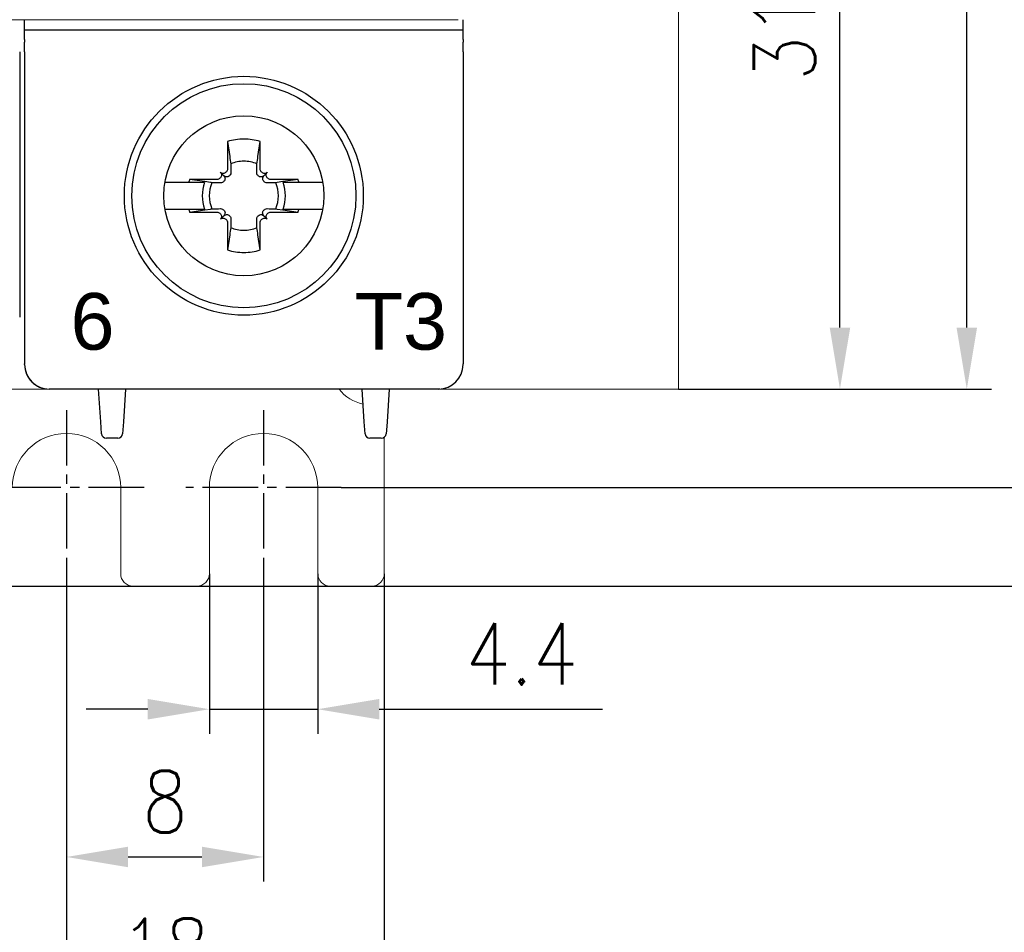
# Model space of a CAD drawing. Header units: millimetres. Extents: x -556 to 0, y -1 to 403.
# Tile 35 of 44: x -97 to -57, y 136 to 173. Entities that reach past the tile are written whole.
import ezdxf

# ---------------------------------------------------------------- set-up
doc = ezdxf.new("R2010")
doc.units = ezdxf.units.MM
doc.header["$LTSCALE"] = 3
doc.linetypes.add('CENTER2', pattern=[1.125, 0.75, -0.125, 0.125, -0.125])
doc.layers.get('DEFPOINTS').update_dxf_attribs({"color": 3})
doc.layers.add('0-CL', color=3, linetype='CENTER2')
doc.layers.add('0-DIM', color=3, linetype='Continuous')
doc.styles.add('ROMANS', font='romans.shx', dxfattribs={"width": 0.85})
doc.dimstyles.new('STAND01', dxfattribs={"dimtxt": 2.5, "dimasz": 2.5, "dimexe": 1, "dimexo": 0, "dimgap": 1, "dimtad": 1, "dimdec": 8, "dimdsep": 46, "dimtxsty": 'ROMANS', "dimcen": 0.09, "dimadec": 8, "dimazin": 2, "dimtp": 0.05, "dimtm": 0.05, "dimtfac": 0.6, "dimtdec": 8, "dimtmove": 0, "dimatfit": 0, "dimfxl": 1, "dimtolj": 1, "dimarcsym": 0})

# ---------------------------------------------------------------- blocks, each defined once
blk = doc.blocks.new('*D61')
at = {"layer": '0-DIM', "color": 0, "lineweight": -2}
for p, q in [((-626.65, 247.7), (-613.95, 247.7)), ((-614.95, 160.2), (-614.95, 245.2)), ((-626.65, 157.7), (-613.95, 157.7))]:
    blk.add_line(p, q, dxfattribs=at)
at = {"layer": '0-DIM', "color": 0}
for points in [[(-615.367, 245.2), (-614.533, 245.2), (-614.95, 247.7)], [(-615.367, 160.2), (-614.533, 160.2), (-614.95, 157.7)]]:
    blk.add_solid(points, dxfattribs=at)
at = {"layer": 'DEFPOINTS', "color": 0}
for p in [(-626.65, 247.7), (-614.95, 247.7), (-626.65, 157.7)]:
    blk.add_point(p, dxfattribs=at)
at = {"layer": '0-DIM', "color": 0, "insert": (-617.2, 202.7), "char_height": 2.5, "attachment_point": 5, "rotation": 90, "style": 'ROMANS'}
blk.add_mtext('\\A1;90', dxfattribs=at)
blk = doc.blocks.new('*D62')
at = {"layer": '0-DIM', "color": 0, "lineweight": -2}
for p, q in [((-639.95, 189.1), (-619.1, 189.1)), ((-620.1, 160.2), (-620.1, 186.6)), ((-626.65, 157.7), (-619.1, 157.7))]:
    blk.add_line(p, q, dxfattribs=at)
at = {"layer": '0-DIM', "color": 0}
for points in [[(-620.517, 186.6), (-619.683, 186.6), (-620.1, 189.1)], [(-620.517, 160.2), (-619.683, 160.2), (-620.1, 157.7)]]:
    blk.add_solid(points, dxfattribs=at)
at = {"layer": 'DEFPOINTS', "color": 0}
for p in [(-639.95, 189.1), (-620.1, 189.1), (-626.65, 157.7)]:
    blk.add_point(p, dxfattribs=at)
at = {"layer": '0-DIM', "color": 0, "insert": (-622.35, 173.4), "char_height": 2.5, "attachment_point": 5, "rotation": 90, "style": 'ROMANS'}
blk.add_mtext('\\A1;31.4', dxfattribs=at)
blk = doc.blocks.new('*D66')
at = {"layer": '0-DIM', "color": 0, "lineweight": -2}
for p, q in [((-638.95, 254.1), (-608.95, 254.1)), ((-609.95, 156.2), (-609.95, 251.6)), ((-640.35, 153.7), (-608.95, 153.7))]:
    blk.add_line(p, q, dxfattribs=at)
at = {"layer": '0-DIM', "color": 0}
for points in [[(-610.367, 251.6), (-609.533, 251.6), (-609.95, 254.1)], [(-610.367, 156.2), (-609.533, 156.2), (-609.95, 153.7)]]:
    blk.add_solid(points, dxfattribs=at)
at = {"layer": 'DEFPOINTS', "color": 0}
for p in [(-638.95, 254.1), (-609.95, 254.1), (-640.35, 153.7)]:
    blk.add_point(p, dxfattribs=at)
at = {"layer": '0-DIM', "color": 0, "insert": (-612.2, 203.9), "char_height": 2.5, "attachment_point": 5, "rotation": 90, "style": 'ROMANS'}
blk.add_mtext('\\A1;100.4', dxfattribs=at)
blk = doc.blocks.new('*D72')
at = {"layer": '0-DIM', "color": 0, "lineweight": -2}
for p, q in [((-646.1, 259.7), (-600.65, 259.7)), ((-601.65, 257.2), (-601.65, 152.2)), ((-668.7, 149.7), (-600.65, 149.7))]:
    blk.add_line(p, q, dxfattribs=at)
at = {"layer": '0-DIM', "color": 0}
for points in [[(-602.067, 257.2), (-601.233, 257.2), (-601.65, 259.7)], [(-602.067, 152.2), (-601.233, 152.2), (-601.65, 149.7)]]:
    blk.add_solid(points, dxfattribs=at)
at = {"layer": 'DEFPOINTS', "color": 0}
for p in [(-646.1, 259.7), (-668.7, 149.7), (-601.65, 149.7)]:
    blk.add_point(p, dxfattribs=at)
at = {"layer": '0-DIM', "color": 0, "insert": (-604.555, 204.7), "char_height": 2.5, "attachment_point": 5, "rotation": 90, "style": 'ROMANS'}
blk.add_mtext('\\A1;110 [4.33"]', dxfattribs=at)
blk = doc.blocks.new('*D74')
at = {"layer": '0-DIM', "color": 0, "lineweight": -2}
for p, q in [((-662.3, 157.7), (-662.3, 125.7)), ((-651.5, 150.55), (-651.5, 125.7)), ((-654, 126.7), (-659.8, 126.7))]:
    blk.add_line(p, q, dxfattribs=at)
at = {"layer": '0-DIM', "color": 0}
for points in [[(-659.8, 127.117), (-659.8, 126.283), (-662.3, 126.7)], [(-654, 127.117), (-654, 126.283), (-651.5, 126.7)]]:
    blk.add_solid(points, dxfattribs=at)
at = {"layer": 'DEFPOINTS', "color": 0}
for p in [(-662.3, 157.7), (-651.5, 150.55), (-662.3, 126.7)]:
    blk.add_point(p, dxfattribs=at)
at = {"layer": '0-DIM', "color": 0, "insert": (-656.9, 128.95), "char_height": 2.5, "attachment_point": 5, "style": 'ROMANS'}
blk.add_mtext('\\A1;10.8', dxfattribs=at)
blk = doc.blocks.new('*D75')
at = {"layer": '0-DIM', "color": 0, "lineweight": -2}
for p, q in [((-651.5, 150.55), (-651.5, 137.7)), ((-643.5, 150.55), (-643.5, 137.7)), ((-649, 138.7), (-646, 138.7))]:
    blk.add_line(p, q, dxfattribs=at)
at = {"layer": '0-DIM', "color": 0}
for points in [[(-649, 139.117), (-649, 138.283), (-651.5, 138.7)], [(-646, 139.117), (-646, 138.283), (-643.5, 138.7)]]:
    blk.add_solid(points, dxfattribs=at)
at = {"layer": 'DEFPOINTS', "color": 0}
for p in [(-651.5, 150.55), (-643.5, 150.55), (-643.5, 138.7)]:
    blk.add_point(p, dxfattribs=at)
at = {"layer": '0-DIM', "color": 0, "insert": (-647.5, 140.95), "char_height": 2.5, "attachment_point": 5, "style": 'ROMANS'}
blk.add_mtext('\\A1;8', dxfattribs=at)
blk = doc.blocks.new('*D77')
at = {"layer": '0-DIM', "color": 0, "lineweight": -2}
for p, q in [((-656.4, 150.2), (-656.4, 131.7)), ((-638.6, 150.2), (-638.6, 131.7)), ((-653.9, 132.7), (-641.1, 132.7))]:
    blk.add_line(p, q, dxfattribs=at)
at = {"layer": '0-DIM', "color": 0}
for points in [[(-653.9, 133.117), (-653.9, 132.283), (-656.4, 132.7)], [(-641.1, 133.117), (-641.1, 132.283), (-638.6, 132.7)]]:
    blk.add_solid(points, dxfattribs=at)
at = {"layer": 'DEFPOINTS', "color": 0}
for p in [(-656.4, 150.2), (-638.6, 150.2), (-638.6, 132.7)]:
    blk.add_point(p, dxfattribs=at)
at = {"layer": '0-DIM', "color": 0, "insert": (-647.5, 134.95), "char_height": 2.5, "attachment_point": 5, "style": 'ROMANS'}
blk.add_mtext('\\A1;18', dxfattribs=at)
blk = doc.blocks.new('*D79')
at = {"layer": '0-DIM', "color": 0, "lineweight": -2}
for p, q in [((-645.7, 150.2), (-645.7, 143.7)), ((-641.3, 150.2), (-641.3, 143.7)), ((-648.2, 144.7), (-650.7, 144.7)), ((-645.7, 144.7), (-641.3, 144.7)), ((-638.8, 144.7), (-629.746, 144.7))]:
    blk.add_line(p, q, dxfattribs=at)
at = {"layer": '0-DIM', "color": 0}
for points in [[(-648.2, 145.117), (-648.2, 144.283), (-645.7, 144.7)], [(-638.8, 145.117), (-638.8, 144.283), (-641.3, 144.7)]]:
    blk.add_solid(points, dxfattribs=at)
at = {"layer": 'DEFPOINTS', "color": 0}
for p in [(-645.7, 150.2), (-641.3, 150.2), (-641.3, 144.7)]:
    blk.add_point(p, dxfattribs=at)
at = {"layer": '0-DIM', "color": 0, "insert": (-633.023, 146.95), "char_height": 2.5, "attachment_point": 5, "style": 'ROMANS'}
blk.add_mtext('\\A1;4.4', dxfattribs=at)
blk = doc.blocks.new('CGI0995-02')
at = {"linetype": 'Continuous', "lineweight": 0}
for p, q in [((-70.65, 157.7), (-70.65, 247.7)), ((-96.58951172, 172.7), (-99.31048826, 172.7)), ((-96.58951172, 172.7), (-95.61048826, 172.7)), ((-90.78951172, 172.7), (-95.61048826, 172.7)), ((-89.81048826, 172.7), (-90.78951172, 172.7)), ((-87.08951172, 172.7), (-89.81048826, 172.7)), ((-87.08951172, 172.7), (-86.11048826, 172.7)), ((-81.28951172, 172.7), (-86.11048826, 172.7)), ((-79.6, 172.7), (-81.28951172, 172.7)), ((-141.45, 157.7), (-71.15, 157.7)), ((-98.4, 157.7), (-96.2, 157.7)), ((-98.4, 157.7), (-96.2, 157.7)), ((-80.4, 157.7), (-96.2, 157.7)), ((-80.4, 157.7), (-96.2, 157.7)), ((-71.15, 157.7), (-70.65, 157.7)), ((-82.6, 150.2), (-82.6, 155.74033393)), ((-93.3, 150.2), (-93.3, 153.7)), ((-89.7, 150.2), (-89.7, 153.7)), ((-85.3, 153.7), (-85.3, 150.2)), ((-92.8, 149.7), (-90.2, 149.7)), ((-84.8, 149.7), (-83.1, 149.7))]:
    blk.add_line(p, q, dxfattribs=at)
for p, q in [((-97.2, 172.35), (-97.2, 172.7)), ((-79.4, 172.35), (-79.4, 172.7)), ((-97.2, 171.89825463), (-97.2, 172.35)), ((-79.4, 171.89825463), (-79.4, 172.35)), ((-79.4, 172.27800334), (-97.2, 172.27800334)), ((-97.2, 171.89825463), (-97.2, 171.79085323)), ((-79.4, 171.89825463), (-79.4, 171.79085323)), ((-97.2, 171.39825463), (-97.2, 171.79085323)), ((-79.4, 171.39825463), (-79.4, 171.79085323)), ((-97.4, 171.39825463), (-97.4, 160.61553535)), ((-97.4, 171.39825463), (-97.4, 160.61553535)), ((-97.2, 171.39825463), (-97.2, 160.61553535)), ((-79.4, 171.39825463), (-79.4, 160.61553535)), ((-88.966874, 167.75119946), (-88.96380726, 166.634631)), ((-88.966874, 167.75119946), (-88.87426151, 167.1376612)), ((-87.72573849, 167.1376612), (-87.633126, 167.75119946)), ((-87.63619274, 166.634631), (-87.633126, 167.75119946)), ((-89.11317169, 166.36317168), (-89.25316864, 166.50316864)), ((-89.00962232, 166.52341202), (-89.03047734, 166.502557)), ((-88.86611434, 166.37990404), (-88.88684301, 166.35892267)), ((-87.71315699, 166.35892267), (-87.73388566, 166.37990404)), ((-87.56952266, 166.502557), (-87.59037768, 166.52341202)), ((-87.48682831, 166.36317168), (-87.34683135, 166.50316864)), ((-90.53575738, 166.0898045), (-91.50485742, 166.0898045)), ((-89.89970481, 166.0898045), (-90.53575738, 166.0898045)), ((-89.384631, 166.21380726), (-90.50119946, 166.216874)), ((-89.88766121, 166.12426151), (-90.50119946, 166.216874)), ((-89.65738972, 166.0898045), (-89.88766121, 166.12426151)), ((-89.25255701, 166.28047734), (-89.27341203, 166.25962232)), ((-89.10892267, 166.13684301), (-89.12990404, 166.11611434)), ((-87.47009596, 166.11611434), (-87.49107733, 166.13684301)), ((-87.32658797, 166.25962232), (-87.34744299, 166.28047734)), ((-86.09880054, 166.216874), (-87.215369, 166.21380726)), ((-86.94261027, 166.0898045), (-87.00284181, 166.08083688)), ((-86.71233879, 166.12426151), (-86.94261027, 166.0898045)), ((-86.09880054, 166.216874), (-86.71233879, 166.12426151)), ((-86.06424261, 166.0898045), (-86.70029519, 166.0898045)), ((-85.09514258, 166.0898045), (-86.06424261, 166.0898045)), ((-91.50485742, 165.0101955), (-90.53575738, 165.0101955)), ((-90.53575738, 165.0101955), (-89.89970481, 165.0101955)), ((-90.50119946, 164.883126), (-89.88766121, 164.97573849)), ((-90.50119946, 164.883126), (-89.384631, 164.88619274)), ((-89.88766121, 164.97573849), (-89.65738972, 165.0101955)), ((-89.27341203, 164.84037768), (-89.25255701, 164.81952266)), ((-89.11317169, 164.73682831), (-89.25316864, 164.59683135)), ((-89.12990404, 164.98388566), (-89.10892267, 164.96315699)), ((-88.88684301, 164.74107733), (-88.86611434, 164.72009595)), ((-87.73388566, 164.72009595), (-87.71315699, 164.74107733)), ((-87.49107733, 164.96315699), (-87.47009596, 164.98388566)), ((-87.48682831, 164.73682831), (-87.34683135, 164.59683135)), ((-87.34744299, 164.81952266), (-87.32658797, 164.84037768)), ((-87.215369, 164.88619274), (-86.09880054, 164.883126)), ((-87.00284181, 165.01916312), (-86.94261027, 165.0101955)), ((-86.94261027, 165.0101955), (-86.71233879, 164.97573849)), ((-86.71233879, 164.97573849), (-86.09880054, 164.883126)), ((-86.70029519, 165.0101955), (-86.06424261, 165.0101955)), ((-86.06424261, 165.0101955), (-85.09514258, 165.0101955)), ((-89.03047734, 164.59744299), (-89.00962232, 164.57658797)), ((-88.96380726, 164.465369), (-88.966874, 163.34880054)), ((-87.633126, 163.34880054), (-87.63619274, 164.465369)), ((-87.59037768, 164.57658797), (-87.56952266, 164.59744299)), ((-88.87426151, 163.96233879), (-88.966874, 163.34880054)), ((-87.633126, 163.34880054), (-87.72573849, 163.96233879)), ((-97.2, 160.61553535), (-97.2, 158.93539149)), ((-79.4, 160.61553535), (-79.4, 158.93539149)), ((-97.2, 158.93539149), (-97.2, 158.73075609)), ((-97.2, 158.70001371), (-97.2, 158.73075609)), ((-97.2, 158.7), (-97.2, 158.70001371)), ((-79.4, 158.93539149), (-79.4, 158.73075609)), ((-79.4, 158.70001371), (-79.4, 158.73075609)), ((-79.4, 158.7), (-79.4, 158.70001371)), ((-80.4, 157.7), (-96.2, 157.7)), ((-80.4, 157.7), (-96.2, 157.7)), ((-80.4, 157.7), (-96.2, 157.7)), ((-80.4, 157.7), (-96.2, 157.7)), ((-80.35, 157.7), (-96.15, 157.7)), ((-80.4, 157.7), (-96.15, 157.7)), ((-80.35, 157.7), (-96.15, 157.7)), ((-80.4, 157.7), (-96.15, 157.7)), ((-94.11160742, 156.3741113), (-94.2, 157.7)), ((-93.1, 157.7), (-93.18839258, 156.3741113)), ((-83.41160742, 156.3741113), (-83.5, 157.7)), ((-82.4, 157.7), (-82.48839258, 156.3741113)), ((-94.07911308, 155.8866962), (-94.11160742, 156.3741113)), ((-93.18839258, 156.3741113), (-93.22088692, 155.8866962)), ((-83.37911308, 155.8866962), (-83.41160742, 156.3741113)), ((-82.48839258, 156.3741113), (-82.5, 156.2)), ((-82.5, 156.2), (-82.52088692, 155.8866962)), ((-93.42044395, 155.7), (-93.87955605, 155.7)), ((-82.72044395, 155.7), (-83.17955605, 155.7))]:
    blk.add_line(p, q)
for points in [[(-88.87426151, 167.1376612), (-88.87426151, 167.1376612, -0.0003477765), (-88.83083688, 166.84715819)], [(-87.76916312, 166.84715819), (-87.76916312, 166.84715819, -0.0003477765), (-87.72573849, 167.1376612)], [(-88.83083688, 166.84715819), (-88.83083688, 166.84715819, -0.0002735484), (-88.8220662, 166.49288994)], [(-87.7779338, 166.49288994), (-87.7779338, 166.49288994, -0.0003019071), (-87.76916312, 166.84715819)], [(-89.11317169, 166.36317168, -0.1938267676), (-89.06398471, 166.24866318, -0.2050295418), (-89.10892267, 166.13684301)], [(-88.88684301, 166.35892267, -0.249296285), (-89.0251775, 166.31667602, -0.1518698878), (-89.11317169, 166.36317168)], [(-88.8220662, 166.49288994, -0.1621469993), (-88.85068524, 166.39825843, -0.0395956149), (-88.86611434, 166.37990404)], [(-87.73388566, 166.37990404, -0.1057065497), (-87.76789208, 166.43323037, -0.0970080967), (-87.7779338, 166.49288994)], [(-87.48682831, 166.36317168, -0.1938267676), (-87.60133682, 166.31398471, -0.2050295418), (-87.71315699, 166.35892267)], [(-87.49107733, 166.13684301, -0.2492962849), (-87.53332398, 166.2751775, -0.1518698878), (-87.48682831, 166.36317168)], [(-89.59715819, 166.08083688), (-89.59715819, 166.08083688, -0.0000902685), (-89.65738972, 166.0898045)], [(-89.24288994, 166.0720662), (-89.24288994, 166.0720662, -0.0002916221), (-89.59715819, 166.08083688)], [(-89.16596641, 166.0898045), (-89.16596641, 166.0898045, -0.1275463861), (-89.24288994, 166.0720662)], [(-89.12990404, 166.11611434), (-89.12990404, 166.11611434, -0.0741605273), (-89.16596641, 166.0898045)], [(-87.43403359, 166.0898045), (-87.43403359, 166.0898045, -0.0741445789), (-87.47009596, 166.11611434)], [(-87.35711006, 166.0720662), (-87.35711006, 166.0720662, -0.1271903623), (-87.43403359, 166.0898045)], [(-87.00284181, 166.08083688), (-87.00284181, 166.08083688, -0.0002825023), (-87.35711006, 166.0720662)], [(-89.65738972, 165.0101955), (-89.65738972, 165.0101955, -0.000089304), (-89.59715819, 165.01916312)], [(-89.59715819, 165.01916312), (-89.59715819, 165.01916312, -0.0002916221), (-89.24288994, 165.0279338)], [(-89.24288994, 165.0279338), (-89.24288994, 165.0279338, -0.1271903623), (-89.16596641, 165.0101955)], [(-89.16596641, 165.0101955), (-89.16596641, 165.0101955, -0.0741445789), (-89.12990404, 164.98388566)], [(-89.10892267, 164.96315699, -0.2492962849), (-89.06667602, 164.8248225, -0.1518698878), (-89.11317169, 164.73682831)], [(-89.11317169, 164.73682831, -0.1938267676), (-88.99866318, 164.78601529, -0.2050295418), (-88.88684301, 164.74107733)], [(-88.86611434, 164.72009595, -0.1057065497), (-88.83210792, 164.66676962, -0.0970080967), (-88.8220662, 164.60711006)], [(-87.7779338, 164.60711006, -0.1621469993), (-87.74931476, 164.70174157, -0.0395956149), (-87.73388566, 164.72009595)], [(-87.71315699, 164.74107733, -0.249296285), (-87.5748225, 164.78332398, -0.1518698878), (-87.48682831, 164.73682831)], [(-87.48682831, 164.73682831, -0.1938267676), (-87.53601529, 164.85133682, -0.2050295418), (-87.49107733, 164.96315699)], [(-87.47009596, 164.98388566), (-87.47009596, 164.98388566, -0.0741605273), (-87.43403359, 165.0101955)], [(-87.43403359, 165.0101955), (-87.43403359, 165.0101955, -0.1275463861), (-87.35711006, 165.0279338)], [(-87.35711006, 165.0279338), (-87.35711006, 165.0279338, -0.0003123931), (-87.00284181, 165.01916312)], [(-88.8220662, 164.60711006), (-88.8220662, 164.60711006, -0.0002916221), (-88.83083688, 164.25284181)], [(-87.76916312, 164.25284181), (-87.76916312, 164.25284181, -0.0002916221), (-87.7779338, 164.60711006)], [(-88.83083688, 164.25284181), (-88.83083688, 164.25284181, -0.000356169), (-88.87426151, 163.96233879)], [(-87.72573849, 163.96233879), (-87.72573849, 163.96233879, -0.000315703), (-87.76916312, 164.25284181)]]:
    blk.add_lwpolyline(points, format="xyb")
for radius in [4.85, 4.55, 3.25]:
    blk.add_circle((-88.3, 165.55), radius)
for centre, radius, start, end in [((-88.3, 165.55), 2.3, 89.999999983, 106.854676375), ((-88.3, 165.55), 2.3, 73.145323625, 90), ((-88.3, 165.55), 1.4015731, 89.999999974, 112.25588162), ((-88.3, 165.55), 1.4015731, 67.74411838, 90.000000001), ((-88.3, 165.55), 2.3, 163.145323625, 166.426201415), ((-88.3, 165.55), 1.68832591, 161.353543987, 198.646456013), ((-88.3, 165.55), 1.4015731, 157.74411838, 202.25588162), ((-88.3, 165.55), 1.4015731, 337.74411838, 22.25588162), ((-88.3, 165.55), 1.68832591, 341.353543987, 18.646456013), ((-88.3, 165.55), 2.3, 13.573798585, 16.854676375), ((-88.3, 165.55), 2.3, 193.573798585, 196.854676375), ((-88.3, 165.55), 2.3, 343.145323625, 346.426201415), ((-88.3, 165.55), 1.4015731, 247.74411838, 270.000000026), ((-88.3, 165.55), 1.4015731, 269.999999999, 292.25588162), ((-88.3, 165.55), 2.3, 253.145323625, 270.000000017), ((-88.3, 165.55), 2.3, 270, 286.854676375), ((-96.2, 158.7), 1, 180, 270), ((-80.4, 158.7), 1, 270, 0), ((-93.87955605, 155.9), 0.2, 183.814074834, 270), ((-93.42044395, 155.9), 0.2, 270, 356.185925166), ((-83.17955605, 155.9), 0.2, 183.814074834, 270), ((-82.72044395, 155.9), 0.2, 270, 356.185925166)]:
    blk.add_arc(centre, radius, start, end)
for centre, radius, start, end in [((-83.1, 158.75), 1.7, 218.144513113, 257.800908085), ((-95.5, 153.7), 2.2, 0, 180), ((-87.5, 153.7), 2.2, 0, 180), ((-92.8, 150.2), 0.5, 180, 270), ((-90.2, 150.2), 0.5, 270, 0), ((-84.8, 150.2), 0.5, 180, 270), ((-83.1, 150.2), 0.5, 270, 0)]:
    blk.add_arc(centre, radius, start, end, dxfattribs=at)
at = {"extrusion": (0, 0, -1)}
for centre, major_axis, start_param, end_param in [((-89.36420848, 166.39212881), (0.11165147, -0.11165147), 4.7123889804, 6.2831853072), ((-89.14212881, 166.61420848), (0.11165147, -0.11165147), 0, 1.5707963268), ((-89.12127379, 166.63506349), (0.11165147, -0.11165147), 5.4977871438, 6.2831853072), ((-87.47872621, 166.63506349), (-0.11165147, -0.11165147), 0, 0.7853981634), ((-87.45787119, 166.61420848), (-0.11165147, -0.11165147), 4.7123889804, 6.2831853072), ((-87.23579152, 166.39212881), (-0.11165147, -0.11165147), 0, 1.5707963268), ((-89.3850635, 166.37127379), (0.11165147, -0.11165147), 0, 0.7853981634), ((-87.2149365, 166.37127379), (-0.11165147, -0.11165147), 5.4977871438, 6.2831853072), ((-89.3850635, 164.72872621), (0.11165147, 0.11165147), 5.4977871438, 6.2831853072), ((-89.36420848, 164.70787119), (0.11165147, 0.11165147), 0, 1.5707963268), ((-87.23579152, 164.70787119), (-0.11165147, 0.11165147), 4.7123889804, 6.2831853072), ((-87.2149365, 164.72872621), (-0.11165147, 0.11165147), 0, 0.7853981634), ((-89.14212881, 164.48579152), (0.11165147, 0.11165147), 4.7123889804, 6.2831853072), ((-89.12127379, 164.4649365), (0.11165147, 0.11165147), 0, 0.7853981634), ((-87.47872621, 164.4649365), (-0.11165147, 0.11165147), 5.4977871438, 6.2831853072), ((-87.45787119, 164.48579152), (-0.11165147, 0.11165147), 0, 1.5707963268)]:
    blk.add_ellipse(centre, major_axis=major_axis, ratio=0.9945218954, start_param=start_param, end_param=end_param, dxfattribs=at)
blk.add_ellipse((-96.2, 158.70001371), major_axis=(0, -1.00001371), ratio=0.9999862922, start_param=4.7123889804, end_param=6.2831853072)
at = {"layer": '0-CL'}
for p, q in [((-95.5, 156.85), (-95.5, 150.55)), ((-87.5, 156.85), (-87.5, 150.55)), ((-92.35, 153.7), (-98.65, 153.7)), ((-84.35, 153.7), (-90.65, 153.7))]:
    blk.add_line(p, q, dxfattribs=at)
at = {"color": 31, "char_height": 2.3}
for s, insert, width, attachment_point in [('{\\fSwis721 BT|b0|i0|c0|p34;6}', (-93.55, 161.6), 15.5606694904, 3), ('{\\fSwis721 BT|b0|i0|c0|p34;T3}', (-83.8, 161.6), 6.7996485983, 1)]:
    blk.add_mtext(s, dxfattribs=dict(at, insert=insert, width=width, attachment_point=attachment_point))
at = {"layer": '0-DIM'}
for base, p1, p2, angle, picture, middle in [((-45.65, 149.7000000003), (-90.0999999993, 259.7), (-112.6999999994, 149.7000000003), 90, '*D72', (-48.5547619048, 204.7000000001)), ((-53.9500000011, 254.1), (-84.3499999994, 153.7000000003), (-82.9499999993, 254.1), 90, '*D66', (-56.2000000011, 203.9000000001)), ((-58.95, 247.7), (-70.6499999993, 157.7), (-70.6499999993, 247.7), 270, '*D61', (-61.2, 202.7))]:
    dim = blk.add_linear_dim(base=base, p1=p1, p2=p2, angle=angle, dimstyle='STAND01', dxfattribs=at)
    dim.commit()
    dim.dimension.update_dxf_attribs({"geometry": picture, "text_midpoint": middle, "insert": (556, 0)})
dim = blk.add_linear_dim(base=(-64.1, 189.0999999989), p1=(-70.6499999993, 157.6999999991), p2=(-83.9499999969, 189.0999999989), angle=270, dimstyle='STAND01', dxfattribs=at)
dim.commit()
dim.dimension.update_dxf_attribs({"geometry": '*D62', "text_midpoint": (-64.1, 173.399999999), "dimtype": 128, "insert": (556, 0)})
for base, p1, p2, picture, middle in [((-106.3000000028, 126.7000000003), (-95.4999999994, 150.5500000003), (-106.3000000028, 157.6999999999), '*D74', (-100.9000000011, 128.9500000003)), ((-87.4999999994, 138.7000000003), (-95.4999999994, 150.5500000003), (-87.4999999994, 150.5500000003), '*D75', (-91.4999999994, 140.9500000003)), ((-85.3, 144.7), (-89.7, 150.2), (-85.3, 150.2), '*D79', (-77.02321429, 146.95))]:
    dim = blk.add_linear_dim(base=base, p1=p1, p2=p2, dimstyle='STAND01', dxfattribs=at)
    dim.commit()
    dim.dimension.update_dxf_attribs({"geometry": picture, "text_midpoint": middle, "insert": (556, 0)})
dim = blk.add_linear_dim(base=(-82.6, 132.7), p1=(-100.4, 150.2), p2=(-82.6, 150.2), dimstyle='STAND01', override={"dimdec": 0}, dxfattribs=at)
dim.commit()
dim.dimension.update_dxf_attribs({"geometry": '*D77', "text_midpoint": (-91.5, 134.95), "insert": (556, 0)})

msp = doc.modelspace()

# ---------------------------------------------------------------- block references
msp.add_blockref('CGI0995-02', (0, 0))

doc.saveas('drawing.dxf')
